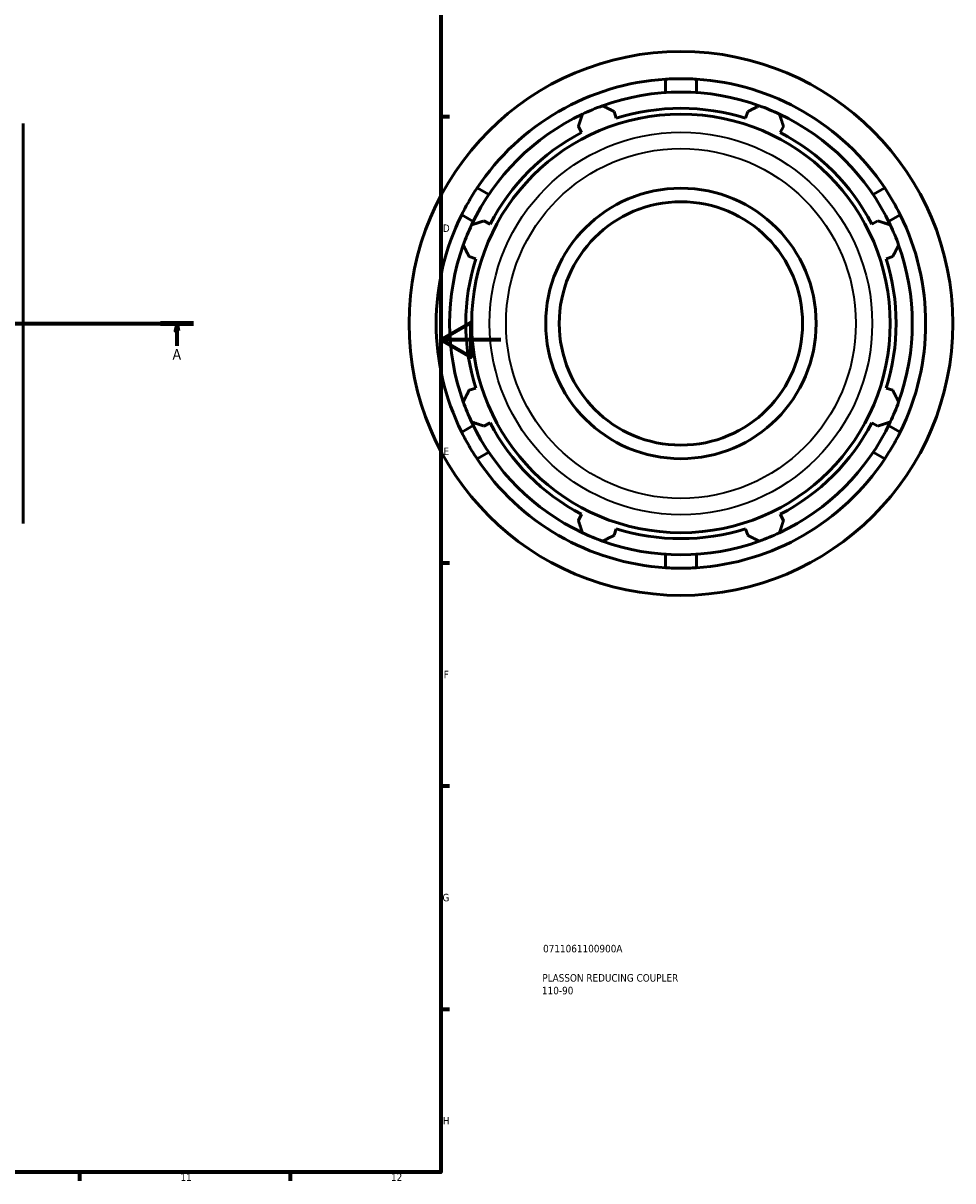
# Model space of a CAD drawing. Header units: millimetres. Extents: x -319 to 1171, y -71 to 872.
# Tile 6 of 9: x 682 to 991, y 17 to 402. Entities that reach past the tile are written whole.
import ezdxf

# ---------------------------------------------------------------- set-up
doc = ezdxf.new("R2010")
doc.units = ezdxf.units.MM
doc.linetypes.add('CHAIN', pattern=[0.7087, 0.4724, -0.0591, 0.1181, -0.0591])
for name, color, linetype, lineweight in [('Border (ISO)', 7, 'Continuous', 70), ('Section Line (ISO)', 7, 'CHAIN', 70), ('Title (ISO)', 7, 'Continuous', 50), ('Visible (ISO)', 7, 'Continuous', 50), ('Visible Narrow (ISO)', 7, 'Continuous', 35)]:
    doc.layers.add(name, color=color, linetype=linetype, lineweight=lineweight)
doc.styles.add('Label Text (ISO)', font='tahoma.ttf')
doc.styles.add('Note Text (ISO)', font='tahoma.ttf')

# ---------------------------------------------------------------- blocks, each defined once
blk = doc.blocks.new('Borders Default Border')
at = {"layer": 'Border (ISO)'}
for p, q in [((821, 371.25), (823.9, 371.25)), ((821, 222.75), (823.9, 222.75)), ((821, 148.5), (823.9, 148.5)), ((821, 74.25), (823.9, 74.25)), ((700.83, 20), (700.83, 17.1)), ((770.92, 20), (770.92, 17.1))]:
    blk.add_line(p, q, dxfattribs=at)
at = {"layer": 'Border (ISO)', "flags": 128}
for points in [[(20, 20), (20, 574), (821, 574), (821, 20), (20, 20)], [(841, 297), (821, 297), (831, 302.77), (831, 291.23), (821, 297)]]:
    blk.add_lwpolyline(points, dxfattribs=at)
at = {"layer": 'Border (ISO)', "color": 232, "true_color": 0xca0064, "char_height": 2.5, "attachment_point": 7, "style": 'Note Text (ISO)'}
for s, insert in [('D', (821.73, 332.88)), ('E', (821.94, 258.63)), ('F', (822, 184.38)), ('G', (821.61, 110.08)), ('H', (821.74, 35.88)), ('11', (734.37, 17.1)), ('12', (804.46, 17.1))]:
    blk.add_mtext(s, dxfattribs=dict(at, insert=insert))
blk = doc.blocks.new('Title Blocks ISO')
at = {"layer": 'Title (ISO)', "color": 232, "true_color": 0xca0064, "style": 'Note Text (ISO)'}
for tag, p in [('PART_NUMBER_001', (34.08, 73.14)), ('DESCRIPTION_001', (33.84, 63.4)), ('DESCRIPTION_002', (33.71, 59.18))]:
    blk.add_attdef(tag, p, '', height=2.5, dxfattribs=at)
blk = doc.blocks.new('2dTransSection0')
at = {"layer": 'Section Line (ISO)', "linetype": 'CHAIN'}
blk.add_line((247.33, 302.43), (738.73, 302.43), dxfattribs=at)
at = {"layer": 'Section Line (ISO)', "linetype": 'Continuous', "lineweight": 140}
for p, q in [((247.33, 302.43), (258.3, 302.43)), ((727.76, 302.43), (738.73, 302.43))]:
    blk.add_line(p, q, dxfattribs=at)
at = {"layer": 'Section Line (ISO)', "linetype": 'Continuous'}
for p, q in [((252.81, 302.43), (252.31, 299.93)), ((252.81, 299.93), (252.81, 302.43)), ((253.31, 299.93), (252.81, 302.43)), ((733.25, 302.43), (732.75, 299.93)), ((733.25, 299.93), (733.25, 302.43)), ((733.75, 299.93), (733.25, 302.43)), ((252.31, 299.93), (253.31, 299.93)), ((252.81, 295.01), (252.81, 299.93)), ((732.75, 299.93), (733.75, 299.93)), ((733.25, 295.01), (733.25, 299.93))]:
    blk.add_line(p, q, dxfattribs=at)
at = {"layer": 'Section Line (ISO)', "linetype": 'Continuous', "flags": 128}
for points in [[(253.31, 299.93), (252.81, 302.43), (252.31, 299.93), (253.31, 299.93)], [(733.75, 299.93), (733.25, 302.43), (732.75, 299.93), (733.75, 299.93)]]:
    blk.add_lwpolyline(points, dxfattribs=at)
at = {"layer": 'Section Line (ISO)'}
for points in [[(253.31, 299.93), (252.81, 302.43), (252.31, 299.93), (253.31, 299.93)], [(733.75, 299.93), (733.25, 302.43), (732.75, 299.93), (733.75, 299.93)]]:
    blk.add_solid(points, dxfattribs=at)
at = {"layer": 'Section Line (ISO)', "char_height": 3.5, "attachment_point": 7, "style": 'Label Text (ISO)'}
for insert in [(251.33, 290.43), (731.76, 290.43)]:
    blk.add_mtext('A', dxfattribs=dict(at, insert=insert))

msp = doc.modelspace()

# ---------------------------------------------------------------- linework, layer by layer
at = {"layer": 'Visible (ISO)'}
for p, q in [((895.83, 379.256), (895.83, 383.715)), ((906.097, 383.715), (906.097, 379.256)), ((879.43, 370.723), (878.736, 372.926)), ((923.192, 372.926), (922.497, 370.723)), ((682.031, 368.975), (682.031, 235.88)), ((866.831, 367.995), (867.898, 365.946)), ((934.03, 365.946), (935.096, 367.995)), ((833.133, 347.517), (836.995, 345.287)), ((964.933, 345.287), (968.795, 347.517)), ((831.861, 336.396), (828, 338.626)), ((837.445, 335.493), (835.396, 336.56)), ((966.532, 336.56), (964.483, 335.493)), ((973.928, 338.626), (970.066, 336.396)), ((830.465, 324.656), (832.668, 323.961)), ((969.259, 323.961), (971.463, 324.656)), ((832.668, 280.894), (830.465, 280.199)), ((971.463, 280.199), (969.259, 280.894)), ((828, 266.229), (831.861, 268.459)), ((835.396, 268.295), (837.445, 269.362)), ((964.483, 269.362), (966.532, 268.295)), ((970.066, 268.459), (973.928, 266.229)), ((836.995, 259.567), (833.133, 257.338)), ((968.795, 257.338), (964.933, 259.567)), ((867.898, 238.909), (866.831, 236.86)), ((935.096, 236.86), (934.03, 238.909)), ((878.736, 231.929), (879.43, 234.132)), ((922.497, 234.132), (923.192, 231.929)), ((895.83, 221.139), (895.83, 225.599)), ((906.097, 225.599), (906.097, 221.139))]:
    msp.add_line(p, q, dxfattribs=at)
for radius in [90.5, 69.641, 45, 40.5]:
    msp.add_circle((900.964, 302.427), radius, dxfattribs=at)
for radius, start, end in [(81.45, 93.61342, 146.38658), (81.45, 33.61342, 86.38658), (77, 70.20802, 109.79198), (77, 109.79198, 115.20802), (71.61, 72.5, 107.5), (77, 64.79198, 70.20802), (77, 115.20802, 154.79198), (77, 25.20802, 64.79198), (71.61, 117.5, 152.5), (71.61, 27.5, 62.5), (81.45, 153.61342, 206.38658), (77, 154.79198, 160.20802), (77, 19.79198, 25.20802), (81.45, 333.61342, 26.38658), (77, 160.20802, 199.79198), (77, 340.20802, 19.79198), (71.61, 162.5, 197.5), (71.61, 342.5, 17.5), (77, 199.79198, 205.20802), (77, 334.79198, 340.20802), (77, 205.20802, 244.79198), (71.61, 207.5, 242.5), (77, 295.20802, 334.79198), (71.61, 297.5, 332.5), (81.45, 213.61342, 266.38658), (81.45, 273.61342, 326.38658), (77, 244.79198, 250.20802), (71.61, 252.5, 287.5), (77, 289.79198, 295.20802), (77, 250.20802, 289.79198)]:
    msp.add_arc((900.964, 302.427), radius, start, end, dxfattribs=at)
for points in [[(900.964, 383.877), (899.337, 383.877), (897.6, 383.827), (895.83, 383.715)], [(906.097, 383.715), (904.327, 383.827), (902.591, 383.877), (900.964, 383.877)], [(833.133, 347.517), (832.153, 346.043), (831.245, 344.571), (830.426, 343.152)], [(971.502, 343.152), (970.683, 344.571), (969.774, 346.043), (968.795, 347.517)], [(830.426, 343.152), (829.607, 341.734), (828.786, 340.211), (828, 338.626)], [(973.928, 338.626), (973.141, 340.211), (972.32, 341.734), (971.502, 343.152)], [(828, 266.229), (828.786, 264.643), (829.607, 263.121), (830.426, 261.702)], [(971.502, 261.702), (972.32, 263.121), (973.141, 264.643), (973.928, 266.229)], [(830.426, 261.702), (831.245, 260.284), (832.153, 258.812), (833.133, 257.338)], [(968.795, 257.338), (969.774, 258.812), (970.683, 260.284), (971.502, 261.702)], [(895.83, 221.139), (897.6, 221.028), (899.337, 220.977), (900.964, 220.977)], [(900.964, 220.977), (902.591, 220.977), (904.327, 221.028), (906.097, 221.139)]]:
    msp.add_open_spline(points, degree=3, dxfattribs=at)
for points, weights in [([(874.891, 374.879), (876.853, 373.883), (878.736, 372.926)], [1, 1.00103848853, 1.00126003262]), ([(923.192, 372.926), (925.075, 373.883), (927.036, 374.879)], [1.00126003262, 1.00103848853, 1]), ([(866.831, 367.995), (867.486, 370.003), (868.169, 372.094)], [1.00126003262, 1.00103848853, 1]), ([(933.758, 372.094), (934.441, 370.003), (935.096, 367.995)], [1, 1.00103848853, 1.00126003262]), ([(831.297, 335.222), (833.388, 335.905), (835.396, 336.56)], [1, 1.00103848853, 1.00126003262]), ([(966.532, 336.56), (968.539, 335.905), (970.631, 335.222)], [1.00126003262, 1.00103848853, 1]), ([(830.465, 324.656), (829.509, 326.539), (828.512, 328.5)], [1.00126003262, 1.00103848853, 1]), ([(973.415, 328.5), (972.419, 326.539), (971.463, 324.656)], [1, 1.00103848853, 1.00126003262]), ([(828.512, 276.355), (829.509, 278.316), (830.465, 280.199)], [1, 1.00103848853, 1.00126003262]), ([(971.463, 280.199), (972.419, 278.316), (973.415, 276.355)], [1.00126003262, 1.00103848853, 1]), ([(835.396, 268.295), (833.388, 268.95), (831.297, 269.633)], [1.00126003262, 1.00103848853, 1]), ([(970.631, 269.633), (968.539, 268.95), (966.532, 268.295)], [1, 1.00103848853, 1.00126003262]), ([(868.169, 232.76), (867.486, 234.852), (866.831, 236.86)], [1, 1.00103848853, 1.00126003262]), ([(935.096, 236.86), (934.441, 234.852), (933.758, 232.76)], [1.00126003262, 1.00103848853, 1]), ([(878.736, 231.929), (876.853, 230.972), (874.891, 229.976)], [1.00126003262, 1.00103848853, 1]), ([(927.036, 229.976), (925.075, 230.972), (923.192, 231.929)], [1, 1.00103848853, 1.00126003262])]:
    msp.add_rational_spline(points, weights, degree=2, dxfattribs=at)
at = {"layer": 'Visible Narrow (ISO)'}
for radius in [63.665, 58.219]:
    msp.add_circle((900.964, 302.427), radius, dxfattribs=at)

# ---------------------------------------------------------------- block references
msp.add_blockref('Borders Default Border', (0, 0))
msp.add_blockref('Title Blocks ISO', (821, 20)).add_auto_attribs({'PART_NUMBER_001': '0711061100900A', 'DESCRIPTION_001': 'PLASSON REDUCING COUPLER', 'DESCRIPTION_002': '110-90'})
at = {"layer": 'Section Line (ISO)'}
msp.add_blockref('2dTransSection0', (0, 0), dxfattribs=at)

doc.saveas('drawing.dxf')
